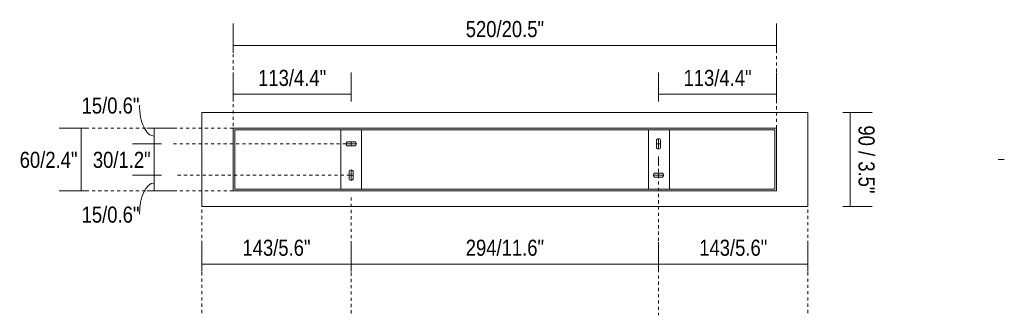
# Model space of a CAD drawing. Header units: millimetres. Extents: x -6820 to -1746, y -46 to 6765.
# Tile 4 of 5: x -2688 to -1746, y 154 to 437. Entities that reach past the tile are written whole.
import ezdxf

# ---------------------------------------------------------------- set-up
doc = ezdxf.new("R2010")
doc.units = ezdxf.units.MM
doc.linetypes.add('Dash', pattern=[6, 3, -3])
doc.layers.add('A-ANNO-DIMS', color=7, linetype='Dash', lineweight=9, true_color=0xd2d2d2)
doc.layers.add('A-ANNO-DIMS-7', color=7, linetype='Continuous', lineweight=9)
doc.layers.add('E-LITE-EQPM', color=7, linetype='Continuous', lineweight=20)
doc.styles.add('Arial Narrow', font='ARIALN.TTF', dxfattribs={"height": 15.4})
doc.dimstyles.new('FARO_-_2_2mm_Arial_Narrow_mm_Inch_Left_H', dxfattribs={"dimscale": 304.8, "dimtxt": 15.760837, "dimasz": 0, "dimexe": 0.068898, "dimexo": 0.0625, "dimgap": 0.011483, "dimtad": 3, "dimtih": 1, "dimtoh": 1, "dimdec": 0, "dimzin": 0, "dimdsep": 46, "dimtxsty": 'Arial Narrow', "dimblk1": 'NONE', "dimblk2": 'NONE', "dimsah": 1, "dimcen": 0.09, "dimadec": 0, "dimazin": 0, "dimtfac": 1, "dimtdec": 4, "dimtix": 1, "dimtmove": 0, "dimatfit": 3, "dimfxl": 0.022966, "dimfxlon": 1, "dimtvp": 1, "dimtolj": 1, "dimtzin": 0, "dimarcsym": 2})
doc.dimstyles.new('FARO_-_2_2mm_Arial_Narrow_mm_Inch_Left_H_1', dxfattribs={"dimscale": 304.8, "dimtxt": 15.760837, "dimasz": 0, "dimexe": 0.068898, "dimexo": 0.0625, "dimgap": 0.011483, "dimtad": 3, "dimtih": 1, "dimtoh": 1, "dimdec": 0, "dimzin": 0, "dimdsep": 46, "dimtxsty": 'Arial Narrow', "dimblk1": 'NONE', "dimblk2": 'NONE', "dimsah": 1, "dimcen": 0.09, "dimadec": 0, "dimazin": 0, "dimtfac": 1, "dimtdec": 4, "dimtix": 1, "dimtmove": 1, "dimatfit": 3, "dimfxl": 0.022966, "dimfxlon": 1, "dimtvp": 1, "dimtolj": 1, "dimtzin": 0, "dimarcsym": 2})
doc.dimstyles.new('FARO_-_2_2mm_Arial_Narrow_mm_Inch_Right_1', dxfattribs={"dimscale": 304.8, "dimtxt": 15.760837, "dimasz": 0, "dimexe": 0.068898, "dimexo": 0.0625, "dimgap": 0.011483, "dimtad": 1, "dimdec": 0, "dimzin": 0, "dimdsep": 46, "dimtxsty": 'Arial Narrow', "dimblk1": 'NONE', "dimblk2": 'NONE', "dimsah": 1, "dimcen": 0.09, "dimadec": 0, "dimazin": 0, "dimtfac": 1, "dimtdec": 4, "dimtix": 1, "dimtmove": 0, "dimatfit": 3, "dimfxl": 0.022966, "dimfxlon": 1, "dimtvp": 1, "dimtolj": 1, "dimtzin": 0, "dimarcsym": 2})

# ---------------------------------------------------------------- blocks, each defined once
blk = doc.blocks.new('63009 - 63009 LASS Mirror wall lamp-566510-Alzado_PDF Fixing')
at = {"layer": 'E-LITE-EQPM', "color": 253, "true_color": 0xaaaaaa}
for p, q in [((7246.5, 348), (6666.5, 348)), ((6666.5, 348), (6666.5, 258)), ((7246.5, 258), (7246.5, 348)), ((7216.5, 333), (6696.5, 333)), ((6696.5, 333), (6696.5, 273)), ((6698, 274.5), (6698, 331.5)), ((6698, 331.5), (6799.41, 331.5)), ((6819.41, 331.5), (7094, 331.5)), ((7114, 331.5), (7215, 331.5)), ((7215, 331.5), (7215, 274.5)), ((7216.5, 273), (7216.5, 333)), ((6799.41, 274.5), (6698, 274.5)), ((7094, 274.5), (6819.41, 274.5)), ((7215, 274.5), (7114, 274.5)), ((6696.5, 273), (7216.5, 273)), ((6666.5, 258), (7246.5, 258))]:
    blk.add_line(p, q, dxfattribs=at)
blk = doc.blocks.new('DIMBLOCK12-Alzado_PDF Fixing')
at = {"layer": 'A-ANNO-DIMS-7', "color": 251, "true_color": 0x5b5b5b, "transparency": 16777216}
for p, q in [((-2552.06, 288), (-2580.06, 288)), ((-2559.06, 288), (-2559.06, 273)), ((-2559.06, 288), (-2552.06, 288)), ((-2559.06, 273), (-2566.06, 273)), ((-2559.21, 273), (-2538.06, 273))]:
    blk.add_line(p, q, dxfattribs=at)
blk.add_ellipse((-2559.06, 250.56), major_axis=(0, 29.94), ratio=0.474932, start_param=0, end_param=1.570796, dxfattribs=at)
at = {"layer": 'A-ANNO-DIMS-7', "color": 0, "transparency": 16777216, "insert": (-2628.57, 257.95), "char_height": 15.4, "width": 66.3456, "attachment_point": 1, "line_spacing_factor": 0.974696, "style": 'Arial Narrow'}
blk.add_mtext('15/0.6"', dxfattribs=at)
blk = doc.blocks.new('_None')
blk = doc.blocks.new('DIMBLOCK13-Alzado_PDF Fixing')
at = {"layer": 'A-ANNO-DIMS-7', "color": 251, "true_color": 0x5b5b5b, "transparency": 16777216}
for p, q in [((-2552.06, 318), (-2580.06, 318)), ((-2559.06, 288), (-2559.06, 318)), ((-2559.06, 318), (-2552.06, 318)), ((-2552.06, 288), (-2580.06, 288)), ((-2559.06, 288), (-2552.06, 288))]:
    blk.add_line(p, q, dxfattribs=at)
at = {"layer": 'A-ANNO-DIMS-7', "color": 0, "transparency": 16777216, "insert": (-2617.85, 310.39), "char_height": 15.4, "width": 66.3456, "attachment_point": 1, "line_spacing_factor": 0.974696, "style": 'Arial Narrow'}
blk.add_mtext('30/1.2"', dxfattribs=at)
blk = doc.blocks.new('DIMBLOCK14-Alzado_PDF Fixing')
at = {"layer": 'A-ANNO-DIMS-7', "color": 251, "true_color": 0x5b5b5b, "transparency": 16777216}
for p, q in [((-2559.06, 333), (-2566.06, 333)), ((-2559.21, 333), (-2538.06, 333)), ((-2559.06, 333), (-2559.06, 318)), ((-2552.06, 318), (-2580.06, 318)), ((-2559.06, 318), (-2552.06, 318))]:
    blk.add_line(p, q, dxfattribs=at)
blk.add_ellipse((-2559.06, 354.99), major_axis=(0, 29.49), ratio=0.48223, start_param=1.570796, end_param=3.141593, dxfattribs=at)
at = {"layer": 'A-ANNO-DIMS-7', "color": 0, "transparency": 16777216, "insert": (-2628.57, 362.38), "char_height": 15.4, "width": 66.3456, "attachment_point": 1, "line_spacing_factor": 0.974696, "style": 'Arial Narrow'}
blk.add_mtext('15/0.6"', dxfattribs=at)
blk = doc.blocks.new('DIMBLOCK15-Alzado_PDF Fixing')
at = {"layer": 'A-ANNO-DIMS-7', "color": 251, "true_color": 0x5b5b5b, "transparency": 16777216}
for p, q in [((-2622.06, 333), (-2650.06, 333)), ((-2629.06, 333), (-2629.06, 273)), ((-2629.06, 333), (-2622.06, 333)), ((-2622.06, 273), (-2650.06, 273)), ((-2629.06, 273), (-2622.06, 273))]:
    blk.add_line(p, q, dxfattribs=at)
at = {"layer": 'A-ANNO-DIMS-7', "color": 0, "transparency": 16777216, "insert": (-2687.85, 310.39), "char_height": 15.4, "width": 66.3456, "attachment_point": 1, "line_spacing_factor": 0.974696, "style": 'Arial Narrow'}
blk.add_mtext('60/2.4"', dxfattribs=at)
blk = doc.blocks.new('DIMBLOCK16-Alzado_PDF Fixing')
at = {"layer": 'A-ANNO-DIMS-7', "color": 251, "true_color": 0x5b5b5b, "transparency": 16777216}
for p, q in [((-2483.62, 412.07), (-2483.62, 433.22)), ((-1963.62, 412.07), (-1963.62, 433.22)), ((-2483.62, 412.22), (-1963.62, 412.22)), ((-2483.62, 412.22), (-2483.62, 405.22)), ((-1963.62, 412.22), (-1963.62, 405.22))]:
    blk.add_line(p, q, dxfattribs=at)
at = {"layer": 'A-ANNO-DIMS-7', "color": 0, "transparency": 16777216, "insert": (-2261.02, 435.62), "char_height": 15.4, "width": 89.7617, "attachment_point": 1, "line_spacing_factor": 0.974696, "style": 'Arial Narrow'}
blk.add_mtext('520/20.5"', dxfattribs=at)
blk = doc.blocks.new('DIMBLOCK17-Alzado_PDF Fixing')
at = {"layer": 'A-ANNO-DIMS-7', "color": 251, "true_color": 0x5b5b5b, "transparency": 16777216}
for p, q in [((-2483.62, 365.29), (-2483.62, 386.43)), ((-2370.7, 358.43), (-2370.7, 386.43)), ((-2483.62, 365.43), (-2370.7, 365.43)), ((-2483.62, 365.43), (-2483.62, 358.43)), ((-2370.7, 365.43), (-2370.7, 358.43))]:
    blk.add_line(p, q, dxfattribs=at)
at = {"layer": 'A-ANNO-DIMS-7', "color": 0, "transparency": 16777216, "insert": (-2459.68, 388.83), "char_height": 15.4, "width": 78.0537, "attachment_point": 1, "line_spacing_factor": 0.974696, "style": 'Arial Narrow'}
blk.add_mtext('113/4.4"', dxfattribs=at)
blk = doc.blocks.new('DIMBLOCK18-Alzado_PDF Fixing')
at = {"layer": 'A-ANNO-DIMS-7', "color": 251, "true_color": 0x5b5b5b, "transparency": 16777216}
for p, q in [((-2076.53, 358.43), (-2076.53, 386.43)), ((-1963.62, 365.29), (-1963.62, 386.43)), ((-2076.53, 365.43), (-1963.62, 365.43)), ((-2076.53, 365.43), (-2076.53, 358.43)), ((-1963.62, 365.43), (-1963.62, 358.43))]:
    blk.add_line(p, q, dxfattribs=at)
at = {"layer": 'A-ANNO-DIMS-7', "color": 0, "transparency": 16777216, "insert": (-2052.59, 388.83), "char_height": 15.4, "width": 78.0537, "attachment_point": 1, "line_spacing_factor": 0.974696, "style": 'Arial Narrow'}
blk.add_mtext('113/4.4"', dxfattribs=at)
blk = doc.blocks.new('DIMBLOCK19-Alzado_PDF Fixing')
at = {"layer": 'A-ANNO-DIMS-7', "color": 251, "true_color": 0x5b5b5b, "transparency": 16777216}
for p, q in [((-2513.62, 202.67), (-2513.62, 223.81)), ((-2370.7, 202.67), (-2370.7, 223.81)), ((-2513.62, 202.81), (-2370.7, 202.81)), ((-2513.62, 202.81), (-2513.62, 195.81)), ((-2370.7, 202.81), (-2370.7, 195.81))]:
    blk.add_line(p, q, dxfattribs=at)
at = {"layer": 'A-ANNO-DIMS-7', "color": 0, "transparency": 16777216, "insert": (-2474.68, 226.21), "char_height": 15.4, "width": 78.0537, "attachment_point": 1, "line_spacing_factor": 0.974696, "style": 'Arial Narrow'}
blk.add_mtext('143/5.6"', dxfattribs=at)
blk = doc.blocks.new('DIMBLOCK20-Alzado_PDF Fixing')
at = {"layer": 'A-ANNO-DIMS-7', "color": 251, "true_color": 0x5b5b5b, "transparency": 16777216}
for p, q in [((-2370.7, 202.67), (-2370.7, 223.81)), ((-2076.53, 202.67), (-2076.53, 223.81)), ((-2370.7, 202.81), (-2076.53, 202.81)), ((-2370.7, 202.81), (-2370.7, 195.81)), ((-2076.53, 202.81), (-2076.53, 195.81))]:
    blk.add_line(p, q, dxfattribs=at)
at = {"layer": 'A-ANNO-DIMS-7', "color": 0, "transparency": 16777216, "insert": (-2261.02, 226.21), "char_height": 15.4, "width": 89.7617, "attachment_point": 1, "line_spacing_factor": 0.974696, "style": 'Arial Narrow'}
blk.add_mtext('294/11.6"', dxfattribs=at)
blk = doc.blocks.new('DIMBLOCK21-Alzado_PDF Fixing')
at = {"layer": 'A-ANNO-DIMS-7', "color": 251, "true_color": 0x5b5b5b, "transparency": 16777216}
for p, q in [((-2076.53, 202.67), (-2076.53, 223.81)), ((-1933.62, 202.67), (-1933.62, 223.81)), ((-2076.53, 202.81), (-1933.62, 202.81)), ((-2076.53, 202.81), (-2076.53, 195.81)), ((-1933.62, 202.81), (-1933.62, 195.81))]:
    blk.add_line(p, q, dxfattribs=at)
at = {"layer": 'A-ANNO-DIMS-7', "color": 0, "transparency": 16777216, "insert": (-2037.59, 226.21), "char_height": 15.4, "width": 78.0537, "attachment_point": 1, "line_spacing_factor": 0.974696, "style": 'Arial Narrow'}
blk.add_mtext('143/5.6"', dxfattribs=at)
blk = doc.blocks.new('DIMBLOCK22-Alzado_PDF Fixing')
at = {"layer": 'A-ANNO-DIMS-7', "color": 251, "true_color": 0x5b5b5b, "transparency": 16777216}
for p, q in [((-1900.15, 348), (-1872.15, 348)), ((-1893.15, 348), (-1900.15, 348)), ((-1893.15, 348), (-1893.15, 258)), ((-1900.15, 258), (-1872.15, 258)), ((-1893.15, 258), (-1900.15, 258))]:
    blk.add_line(p, q, dxfattribs=at)
at = {"layer": 'A-ANNO-DIMS-7', "color": 0, "transparency": 16777216, "insert": (-1869.74, 335.65), "char_height": 15.4, "width": 78.3539, "attachment_point": 1, "rotation": 270, "line_spacing_factor": 0.974696, "style": 'Arial Narrow'}
blk.add_mtext('90 / 3.5"', dxfattribs=at)

msp = doc.modelspace()

# ---------------------------------------------------------------- linework, layer by layer
at = {"layer": 'A-ANNO-DIMS'}
for p, q in [((-2483.62, 329), (-2483.62, 424.13)), ((-1963.62, 333), (-1963.62, 424.13)), ((-2483.62, 333), (-2624.62, 333)), ((-2375.7, 318), (-2540.7, 318)), ((-2513.62, 303), (-2513.62, 153.8)), ((-1933.62, 303), (-1933.62, 153.8)), ((-2076.53, 300.03), (-2076.53, 153.8)), ((-2536.7, 288), (-2372.7, 288)), ((-2483.62, 273), (-2625.62, 273)), ((-2370.7, 266.69), (-2370.7, 153.8))]:
    msp.add_line(p, q, dxfattribs=at)
at = {"layer": 'E-LITE-EQPM'}
for p, q in [((-2360.7, 331.5), (-2380.7, 331.5)), ((-2380.7, 331.5), (-2380.7, 274.5)), ((-2360.7, 274.5), (-2360.7, 331.5)), ((-2066.12, 331.5), (-2086.12, 331.5)), ((-2086.12, 331.5), (-2086.12, 274.5)), ((-2066.12, 274.5), (-2066.12, 331.5)), ((-2078.53, 315), (-2078.53, 321)), ((-2076.53, 323), (-2076.53, 313)), ((-2074.53, 321), (-2074.53, 315)), ((-2375.7, 318), (-2365.7, 318)), ((-2373.7, 320), (-2367.7, 320)), ((-2367.7, 316), (-2373.7, 316)), ((-2370.7, 320), (-2370.7, 316)), ((-2078.53, 318), (-2074.53, 318)), ((-2076.53, 305.97), (-2076.53, 300.03)), ((-1751.58, 303), (-1745.65, 303)), ((-2370.7, 293), (-2370.7, 283)), ((-2372.7, 285), (-2372.7, 291)), ((-2372.7, 288), (-2368.7, 288)), ((-2368.7, 291), (-2368.7, 285)), ((-2081.53, 288), (-2071.53, 288)), ((-2079.53, 290), (-2073.53, 290)), ((-2073.53, 286), (-2079.53, 286)), ((-2076.53, 290), (-2076.53, 286)), ((-2380.7, 274.5), (-2360.7, 274.5)), ((-2086.12, 274.5), (-2066.12, 274.5))]:
    msp.add_line(p, q, dxfattribs=at)
for centre, start, end in [((-2076.53, 321), 360, 180), ((-2373.7, 318), 90, 270), ((-2367.7, 318), 270, 90), ((-2076.53, 315), 180, 0), ((-2370.7, 291), 360, 180), ((-2370.7, 285), 180, 0), ((-2079.53, 288), 90, 270), ((-2073.53, 288), 270, 90)]:
    msp.add_arc(centre, 2, start, end, dxfattribs=at)

# ---------------------------------------------------------------- block references
at = {"layer": 'E-LITE-EQPM', "color": 253, "true_color": 0xaaaaaa}
msp.add_blockref('63009 - 63009 LASS Mirror wall lamp-566510-Alzado_PDF Fixing', (-9180.11, 0), dxfattribs=at)

# ---------------------------------------------------------------- dimensions: what is measured, and where the dimension line sits
at = {"layer": 'A-ANNO-DIMS', "color": 251, "linetype": 'Continuous', "true_color": 0x5b5b5b}
for base, p1, p2, override, picture, middle in [((-1963.62, 412.22), (-2483.62, 405.22), (-1963.62, 405.22), {"dimpost": '<>', "dimfxl": 520}, 'DIMBLOCK16-Alzado_PDF Fixing', (-2223.62, 425.69)), ((-2370.7, 365.43), (-2483.62, 358.43), (-2370.7, 358.43), {"dimpost": '<>', "dimfxl": 112.912134}, 'DIMBLOCK17-Alzado_PDF Fixing', (-2427.16, 378.9)), ((-1963.62, 365.43), (-2076.53, 358.43), (-1963.62, 358.43), {"dimpost": '<>', "dimfxl": 112.912134}, 'DIMBLOCK18-Alzado_PDF Fixing', (-2020.07, 378.9)), ((-2370.7, 202.81), (-2513.62, 195.81), (-2370.7, 195.81), {"dimpost": '<>', "dimfxl": 142.912134}, 'DIMBLOCK19-Alzado_PDF Fixing', (-2442.16, 216.28)), ((-2076.53, 202.81), (-2370.7, 195.81), (-2076.53, 195.81), {"dimpost": '<>', "dimfxl": 294.175732}, 'DIMBLOCK20-Alzado_PDF Fixing', (-2223.62, 216.28)), ((-1933.62, 202.81), (-2076.53, 195.81), (-1933.62, 195.81), {"dimpost": '<>', "dimfxl": 142.912134}, 'DIMBLOCK21-Alzado_PDF Fixing', (-2005.07, 216.28))]:
    dim = msp.add_linear_dim(base=base, p1=p1, p2=p2, dimstyle='FARO_-_2_2mm_Arial_Narrow_mm_Inch_Left_H', override=override, dxfattribs=at)
    dim.commit()
    dim.dimension.update_dxf_attribs({"geometry": picture, "text_midpoint": middle})
for base, p1, p2, picture, middle in [((-2559.06, 318), (-2566.06, 333), (-2552.06, 318), 'DIMBLOCK14-Alzado_PDF Fixing', (-2595.4, 352.12)), ((-2559.06, 273), (-2552.06, 288), (-2566.06, 273), 'DIMBLOCK12-Alzado_PDF Fixing', (-2595.4, 247.69))]:
    dim = msp.add_linear_dim(base=base, p1=p1, p2=p2, angle=90, dimstyle='FARO_-_2_2mm_Arial_Narrow_mm_Inch_Left_H_1', override={"dimtih": 1, "dimtoh": 1, "dimpost": '<>', "dimfxl": 20.518285}, dxfattribs=at)
    dim.commit()
    dim.dimension.update_dxf_attribs({"geometry": picture, "text_midpoint": middle, "dimtype": 160})
for base, p1, p2, dimstyle, override, picture, middle in [((-1893.15, 258), (-1900.15, 348), (-1900.15, 258), 'FARO_-_2_2mm_Arial_Narrow_mm_Inch_Right_1', {"dimtad": 4, "dimpost": '<>', "dimfxl": 90}, 'DIMBLOCK22-Alzado_PDF Fixing', (-1879.68, 303)), ((-2629.06, 273), (-2622.06, 333), (-2622.06, 273), 'FARO_-_2_2mm_Arial_Narrow_mm_Inch_Left_H', {"dimpost": '<>', "dimfxl": 60}, 'DIMBLOCK15-Alzado_PDF Fixing', (-2666.71, 303)), ((-2559.06, 318), (-2552.06, 288), (-2552.06, 318), 'FARO_-_2_2mm_Arial_Narrow_mm_Inch_Left_H', {"dimpost": '<>', "dimfxl": 30}, 'DIMBLOCK13-Alzado_PDF Fixing', (-2596.68, 303))]:
    dim = msp.add_linear_dim(base=base, p1=p1, p2=p2, angle=90, dimstyle=dimstyle, override=override, dxfattribs=at)
    dim.commit()
    dim.dimension.update_dxf_attribs({"geometry": picture, "text_midpoint": middle})

doc.saveas('drawing.dxf')
